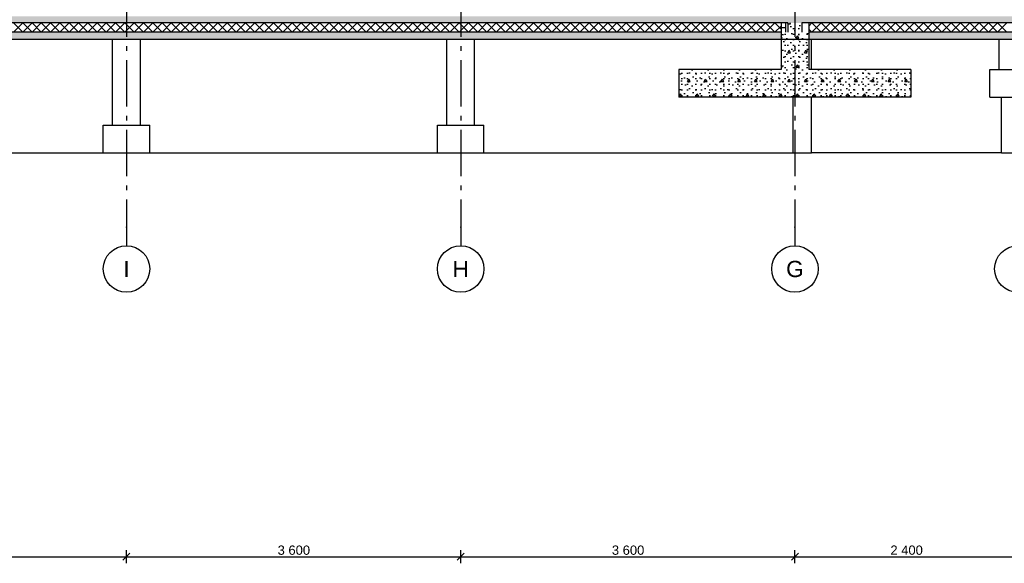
# Model space of a CAD drawing. Header units: millimetres. Extents: x -8544 to 51179, y -2070 to 13050.
# Tile 83 of 168: x 17467 to 28072, y -2070 to 3785. Entities that reach past the tile are written whole.
import ezdxf
from ezdxf.enums import TextEntityAlignment as Align

# ---------------------------------------------------------------- set-up
doc = ezdxf.new("R2010")
doc.units = ezdxf.units.MM
doc.header["$LTSCALE"] = 0.5
doc.header["$MEASUREMENT"] = 0
doc.linetypes.add('Akselinje', pattern=[1500, 1000, -200, 100, -200])
doc.linetypes.add('PLINE', pattern=[0])
for name, color, linetype in [('216- Direkte fundamentering', 7, 'Continuous'), ('216- Direkte fundamentering (Skravur)', 7, 'Continuous'), ('2411 Bærende innervegger betong', 7, 'Continuous'), ('2411 Bærende innervegger betong (Skravur)', 7, 'Continuous'), ('252- Gulv på grunn_ bunnplate', 7, 'Continuous'), ('252- Gulv på grunn_ bunnplate (Skravur)', 7, 'Continuous'), ('82-- Modullinjer', 7, 'Continuous'), ('842-M___1_50 Målsetting bygning', 7, 'Continuous')]:
    doc.layers.add(name, color=color, linetype=linetype)
doc.styles.add('GENERATED_STYLE_1', font='arial.ttf')
doc.styles.add('GENERATED_STYLE_2', font='arial.ttf')
doc.dimstyles.new('GENERATED_STYLE__1', dxfattribs={"dimtxt": 100, "dimasz": 71.25, "dimexe": 0.18, "dimexo": 0.0625, "dimgap": 0, "dimtad": 1, "dimtih": 1, "dimtoh": 1, "dimdec": 0, "dimzin": 0, "dimdsep": 46, "dimtxsty": 'GENERATED_STYLE_2', "dimblk": 'ARROWHEAD_6', "dimblk1": 'ARROWHEAD_6', "dimblk2": 'ARROWHEAD_6', "dimcen": 0.09, "dimclrd": 256, "dimclre": 256, "dimclrt": 256, "dimadec": 1, "dimazin": 0, "dimtfac": 1, "dimtdec": 4, "dimtmove": 0, "dimatfit": 3, "dimfxl": 1, "dimtolj": 1, "dimtzin": 0, "dimarcsym": 0})
pattern_1 = [(0, (0, 0), (0, 311.7692), [30, -150]), (0, (90, 155.9), (0, 311.7692), [30, -150]), (60, (0, 0), (-270, 155.8846), [30, -150]), (60, (180, 0), (-270, 155.8846), [30, -150]), (120, (30, 0), (270, 155.8846), [30, -150]), (120, (210, 0), (270, 155.8846), [30, -150]), (0, (0, 30), (0, 60), [0, -60, 0, -90]), (45, (30, 30), (-42.42641, 42.42641), [0, -45, 0, -75])]

# ---------------------------------------------------------------- blocks, each defined once
blk = doc.blocks.new('*X18')
at = {"layer": '252- Gulv på grunn_ bunnplate (Skravur)', "linetype": 'PLINE'}
for p, q in [((25967, 3717), (26000, 3750)), ((26000, 3650), (26100, 3750)), ((26100, 3650), (26000, 3750)), ((26100, 3650), (26200, 3750)), ((26200, 3650), (26100, 3750)), ((26200, 3650), (26300, 3750)), ((26300, 3650), (26200, 3750)), ((26300, 3650), (26400, 3750)), ((26400, 3650), (26300, 3750)), ((26400, 3650), (26500, 3750)), ((26500, 3650), (26400, 3750)), ((26500, 3650), (26600, 3750)), ((26600, 3650), (26500, 3750)), ((26600, 3650), (26700, 3750)), ((26700, 3650), (26600, 3750)), ((26700, 3650), (26800, 3750)), ((26800, 3650), (26700, 3750)), ((26800, 3650), (26900, 3750)), ((26900, 3650), (26800, 3750)), ((26900, 3650), (27000, 3750)), ((27000, 3650), (26900, 3750)), ((27000, 3650), (27100, 3750)), ((27100, 3650), (27000, 3750)), ((27100, 3650), (27200, 3750)), ((27200, 3650), (27100, 3750)), ((27200, 3650), (27300, 3750)), ((27300, 3650), (27200, 3750)), ((27300, 3650), (27400, 3750)), ((27400, 3650), (27300, 3750)), ((27400, 3650), (27500, 3750)), ((27500, 3650), (27400, 3750)), ((27500, 3650), (27600, 3750)), ((27600, 3650), (27500, 3750)), ((27600, 3650), (27700, 3750)), ((27700, 3650), (27600, 3750)), ((27700, 3650), (27800, 3750)), ((27800, 3650), (27700, 3750)), ((27800, 3650), (27900, 3750)), ((27900, 3650), (27800, 3750)), ((27900, 3650), (28000, 3750)), ((28000, 3650), (27900, 3750)), ((28000, 3650), (28100, 3750)), ((28100, 3650), (28000, 3750)), ((26000, 3650), (25967, 3683))]:
    blk.add_line(p, q, dxfattribs=at)
blk = doc.blocks.new('*X88')
at = {"layer": '252- Gulv på grunn_ bunnplate (Skravur)', "linetype": 'PLINE'}
for p, q in [((17400, 3650), (17500, 3750)), ((17500, 3650), (17400, 3750)), ((17500, 3650), (17600, 3750)), ((17600, 3650), (17500, 3750)), ((17600, 3650), (17700, 3750)), ((17700, 3650), (17600, 3750)), ((17700, 3650), (17800, 3750)), ((17800, 3650), (17700, 3750)), ((17800, 3650), (17900, 3750)), ((17900, 3650), (17800, 3750)), ((17900, 3650), (18000, 3750)), ((18000, 3650), (17900, 3750)), ((18000, 3650), (18100, 3750)), ((18100, 3650), (18000, 3750)), ((18100, 3650), (18200, 3750)), ((18200, 3650), (18100, 3750)), ((18200, 3650), (18300, 3750)), ((18300, 3650), (18200, 3750)), ((18300, 3650), (18400, 3750)), ((18400, 3650), (18300, 3750)), ((18400, 3650), (18500, 3750)), ((18500, 3650), (18400, 3750)), ((18500, 3650), (18600, 3750)), ((18600, 3650), (18500, 3750)), ((18600, 3650), (18700, 3750)), ((18700, 3650), (18600, 3750)), ((18700, 3650), (18800, 3750)), ((18800, 3650), (18700, 3750)), ((18800, 3650), (18900, 3750)), ((18900, 3650), (18800, 3750)), ((18900, 3650), (19000, 3750)), ((19000, 3650), (18900, 3750)), ((19000, 3650), (19100, 3750)), ((19100, 3650), (19000, 3750)), ((19100, 3650), (19200, 3750)), ((19200, 3650), (19100, 3750)), ((19200, 3650), (19300, 3750)), ((19300, 3650), (19200, 3750)), ((19300, 3650), (19400, 3750)), ((19400, 3650), (19300, 3750)), ((19400, 3650), (19500, 3750)), ((19500, 3650), (19400, 3750)), ((19500, 3650), (19600, 3750)), ((19600, 3650), (19500, 3750)), ((19600, 3650), (19700, 3750)), ((19700, 3650), (19600, 3750)), ((19700, 3650), (19800, 3750)), ((19800, 3650), (19700, 3750)), ((19800, 3650), (19900, 3750)), ((19900, 3650), (19800, 3750)), ((19900, 3650), (20000, 3750)), ((20000, 3650), (19900, 3750)), ((20000, 3650), (20100, 3750)), ((20100, 3650), (20000, 3750)), ((20100, 3650), (20200, 3750)), ((20200, 3650), (20100, 3750)), ((20200, 3650), (20300, 3750)), ((20300, 3650), (20200, 3750)), ((20300, 3650), (20400, 3750)), ((20400, 3650), (20300, 3750)), ((20400, 3650), (20500, 3750)), ((20500, 3650), (20400, 3750)), ((20500, 3650), (20600, 3750)), ((20600, 3650), (20500, 3750)), ((20600, 3650), (20700, 3750)), ((20700, 3650), (20600, 3750)), ((20700, 3650), (20800, 3750)), ((20800, 3650), (20700, 3750)), ((20800, 3650), (20900, 3750)), ((20900, 3650), (20800, 3750)), ((20900, 3650), (21000, 3750)), ((21000, 3650), (20900, 3750)), ((21000, 3650), (21100, 3750)), ((21100, 3650), (21000, 3750)), ((21100, 3650), (21200, 3750)), ((21200, 3650), (21100, 3750)), ((21200, 3650), (21300, 3750)), ((21300, 3650), (21200, 3750)), ((21300, 3650), (21400, 3750)), ((21400, 3650), (21300, 3750)), ((21400, 3650), (21500, 3750)), ((21500, 3650), (21400, 3750)), ((21500, 3650), (21600, 3750)), ((21600, 3650), (21500, 3750)), ((21600, 3650), (21700, 3750)), ((21700, 3650), (21600, 3750)), ((21700, 3650), (21800, 3750)), ((21800, 3650), (21700, 3750)), ((21800, 3650), (21900, 3750)), ((21900, 3650), (21800, 3750)), ((21900, 3650), (22000, 3750)), ((22000, 3650), (21900, 3750)), ((22000, 3650), (22100, 3750)), ((22100, 3650), (22000, 3750)), ((22100, 3650), (22200, 3750)), ((22200, 3650), (22100, 3750)), ((22200, 3650), (22300, 3750)), ((22300, 3650), (22200, 3750)), ((22300, 3650), (22400, 3750)), ((22400, 3650), (22300, 3750)), ((22400, 3650), (22500, 3750)), ((22500, 3650), (22400, 3750)), ((22500, 3650), (22600, 3750)), ((22600, 3650), (22500, 3750)), ((22600, 3650), (22700, 3750)), ((22700, 3650), (22600, 3750)), ((22700, 3650), (22800, 3750)), ((22800, 3650), (22700, 3750)), ((22800, 3650), (22900, 3750)), ((22900, 3650), (22800, 3750)), ((22900, 3650), (23000, 3750)), ((23000, 3650), (22900, 3750)), ((23000, 3650), (23100, 3750)), ((23100, 3650), (23000, 3750)), ((23100, 3650), (23200, 3750)), ((23200, 3650), (23100, 3750)), ((23200, 3650), (23300, 3750)), ((23300, 3650), (23200, 3750)), ((23300, 3650), (23400, 3750)), ((23400, 3650), (23300, 3750)), ((23400, 3650), (23500, 3750)), ((23500, 3650), (23400, 3750)), ((23500, 3650), (23600, 3750)), ((23600, 3650), (23500, 3750)), ((23600, 3650), (23700, 3750)), ((23700, 3650), (23600, 3750)), ((23700, 3650), (23800, 3750)), ((23800, 3650), (23700, 3750)), ((23800, 3650), (23900, 3750)), ((23900, 3650), (23800, 3750)), ((23900, 3650), (24000, 3750)), ((24000, 3650), (23900, 3750)), ((24000, 3650), (24100, 3750)), ((24100, 3650), (24000, 3750)), ((24100, 3650), (24200, 3750)), ((24200, 3650), (24100, 3750)), ((24200, 3650), (24300, 3750)), ((24300, 3650), (24200, 3750)), ((24300, 3650), (24400, 3750)), ((24400, 3650), (24300, 3750)), ((24400, 3650), (24500, 3750)), ((24500, 3650), (24400, 3750)), ((24500, 3650), (24600, 3750)), ((24600, 3650), (24500, 3750)), ((24600, 3650), (24700, 3750)), ((24700, 3650), (24600, 3750)), ((24700, 3650), (24800, 3750)), ((24800, 3650), (24700, 3750)), ((24800, 3650), (24900, 3750)), ((24900, 3650), (24800, 3750)), ((24900, 3650), (25000, 3750)), ((25000, 3650), (24900, 3750)), ((25000, 3650), (25100, 3750)), ((25100, 3650), (25000, 3750)), ((25100, 3650), (25200, 3750)), ((25200, 3650), (25100, 3750)), ((25200, 3650), (25300, 3750)), ((25300, 3650), (25200, 3750)), ((25300, 3650), (25400, 3750)), ((25400, 3650), (25300, 3750)), ((25400, 3650), (25500, 3750)), ((25500, 3650), (25400, 3750)), ((25500, 3650), (25600, 3750)), ((25600, 3650), (25500, 3750)), ((25667, 3683), (25600, 3750)), ((25600, 3650), (25667, 3717))]:
    blk.add_line(p, q, dxfattribs=at)
blk = doc.blocks.new('Standard grid marker[8]', base_point=(18617, 12550))
at = {"layer": '82-- Modullinjer', "linetype": 'Akselinje'}
for p, q in [((18617, 12350), (18617, 12550)), ((18617, 12350), (18617, 1550)), ((18617, 1550), (18617, 1350))]:
    blk.add_line(p, q, dxfattribs=at)
at = {"layer": '82-- Modullinjer', "linetype": 'PLINE'}
for centre in [(18617, 12800), (18617, 1100)]:
    blk.add_circle(centre, 250, dxfattribs=at)
at = {"layer": '82-- Modullinjer', "linetype": 'Akselinje'}
for p in [(18617, 12350), (18617, 12350), (18617, 1550), (18617, 1550)]:
    blk.add_point(p, dxfattribs=at)
at = {"layer": '82-- Modullinjer', "style": 'GENERATED_STYLE_1'}
for tag, p in [('AC_MarkerText_1_0', (18617, 12888)), ('AC_MarkerText_1_1', (18617, 1188))]:
    blk.add_attdef(tag, text='', height=175, rotation=360, dxfattribs=at).set_placement(p, align=Align.TOP_CENTER)
blk = doc.blocks.new('Standard grid marker[9]', base_point=(22217, 12550))
at = {"layer": '82-- Modullinjer', "linetype": 'Akselinje'}
for p, q in [((22217, 12350), (22217, 12550)), ((22217, 12350), (22217, 1550)), ((22217, 1550), (22217, 1350))]:
    blk.add_line(p, q, dxfattribs=at)
at = {"layer": '82-- Modullinjer', "linetype": 'PLINE'}
for centre in [(22217, 12800), (22217, 1100)]:
    blk.add_circle(centre, 250, dxfattribs=at)
at = {"layer": '82-- Modullinjer', "linetype": 'Akselinje'}
for p in [(22217, 12350), (22217, 12350), (22217, 1550), (22217, 1550)]:
    blk.add_point(p, dxfattribs=at)
at = {"layer": '82-- Modullinjer', "style": 'GENERATED_STYLE_1'}
for tag, p in [('AC_MarkerText_1_0', (22217, 12888)), ('AC_MarkerText_1_1', (22217, 1188))]:
    blk.add_attdef(tag, text='', height=175, rotation=360, dxfattribs=at).set_placement(p, align=Align.TOP_CENTER)
blk = doc.blocks.new('Standard grid marker[10]', base_point=(25817, 12550))
at = {"layer": '82-- Modullinjer', "linetype": 'Akselinje'}
for p, q in [((25817, 12350), (25817, 12550)), ((25817, 12350), (25817, 1550)), ((25817, 1550), (25817, 1350))]:
    blk.add_line(p, q, dxfattribs=at)
at = {"layer": '82-- Modullinjer', "linetype": 'PLINE'}
for centre in [(25817, 12800), (25817, 1100)]:
    blk.add_circle(centre, 250, dxfattribs=at)
at = {"layer": '82-- Modullinjer', "linetype": 'Akselinje'}
for p in [(25817, 12350), (25817, 12350), (25817, 1550), (25817, 1550)]:
    blk.add_point(p, dxfattribs=at)
at = {"layer": '82-- Modullinjer', "style": 'GENERATED_STYLE_1'}
for tag, p in [('AC_MarkerText_1_0', (25817, 12888)), ('AC_MarkerText_1_1', (25817, 1188))]:
    blk.add_attdef(tag, text='', height=175, rotation=360, dxfattribs=at).set_placement(p, align=Align.TOP_CENTER)
blk = doc.blocks.new('Standard grid marker[11]', base_point=(28217, 12550))
at = {"layer": '82-- Modullinjer', "linetype": 'Akselinje'}
for p, q in [((28217, 12350), (28217, 12550)), ((28217, 12350), (28217, 1550)), ((28217, 1550), (28217, 1350))]:
    blk.add_line(p, q, dxfattribs=at)
at = {"layer": '82-- Modullinjer', "linetype": 'PLINE'}
for centre in [(28217, 12800), (28217, 1100)]:
    blk.add_circle(centre, 250, dxfattribs=at)
at = {"layer": '82-- Modullinjer', "linetype": 'Akselinje'}
for p in [(28217, 12350), (28217, 12350), (28217, 1550), (28217, 1550)]:
    blk.add_point(p, dxfattribs=at)
at = {"layer": '82-- Modullinjer', "style": 'GENERATED_STYLE_1'}
for tag, p in [('AC_MarkerText_1_0', (28217, 12888)), ('AC_MarkerText_1_1', (28217, 1188))]:
    blk.add_attdef(tag, text='', height=175, rotation=360, dxfattribs=at).set_placement(p, align=Align.TOP_CENTER)
blk = doc.blocks.new('*D136')
at = {"layer": '842-M___1_50 Målsetting bygning', "linetype": 'PLINE'}
for p, q in [((15054, -1962), (14979, -2038)), ((15017, -2070), (15017, -1930)), ((15017, -2000), (18617, -2000)), ((18654, -1962), (18579, -2038)), ((18617, -2070), (18617, -1930))]:
    blk.add_line(p, q, dxfattribs=at)
at = {"layer": '842-M___1_50 Målsetting bygning', "insert": (16645, -1980), "char_height": 100, "attachment_point": 7, "style": 'GENERATED_STYLE_2'}
blk.add_mtext('\\A1;{\\pql;\\fArial|b0|i0|c0|p0;\\W1.000000;3\xa0600}', dxfattribs=at)
blk = doc.blocks.new('ARROWHEAD_6')
at = {"linetype": 'Continuous'}
for p, q in [((0, 0), (-1, 0)), ((-0.5, -0.5), (0.5, 0.5))]:
    blk.add_line(p, q, dxfattribs=at)
blk = doc.blocks.new('*D137')
at = {"layer": '842-M___1_50 Målsetting bygning', "linetype": 'PLINE'}
for p, q in [((18654, -1962), (18579, -2038)), ((18617, -2070), (18617, -1930)), ((18617, -2000), (22217, -2000)), ((22254, -1962), (22179, -2038)), ((22217, -2070), (22217, -1930))]:
    blk.add_line(p, q, dxfattribs=at)
at = {"layer": '842-M___1_50 Målsetting bygning', "insert": (20245, -1980), "char_height": 100, "attachment_point": 7, "style": 'GENERATED_STYLE_2'}
blk.add_mtext('\\A1;{\\pql;\\fArial|b0|i0|c0|p0;\\W1.000000;3\xa0600}', dxfattribs=at)
blk = doc.blocks.new('*D138')
at = {"layer": '842-M___1_50 Målsetting bygning', "linetype": 'PLINE'}
for p, q in [((22254, -1962), (22179, -2038)), ((22217, -2070), (22217, -1930)), ((22217, -2000), (25817, -2000)), ((25854, -1962), (25779, -2038)), ((25817, -2070), (25817, -1930))]:
    blk.add_line(p, q, dxfattribs=at)
at = {"layer": '842-M___1_50 Målsetting bygning', "insert": (23845, -1980), "char_height": 100, "attachment_point": 7, "style": 'GENERATED_STYLE_2'}
blk.add_mtext('\\A1;{\\pql;\\fArial|b0|i0|c0|p0;\\W1.000000;3\xa0600}', dxfattribs=at)
blk = doc.blocks.new('*D139')
at = {"layer": '842-M___1_50 Målsetting bygning', "linetype": 'PLINE'}
for p, q in [((25854, -1962), (25779, -2038)), ((25817, -2070), (25817, -1930)), ((25817, -2000), (28217, -2000)), ((28254, -1962), (28179, -2038)), ((28217, -2070), (28217, -1930))]:
    blk.add_line(p, q, dxfattribs=at)
at = {"layer": '842-M___1_50 Målsetting bygning', "insert": (26845, -1980), "char_height": 100, "attachment_point": 7, "style": 'GENERATED_STYLE_2'}
blk.add_mtext('\\A1;{\\pql;\\fArial|b0|i0|c0|p0;\\W1.000000;2\xa0400}', dxfattribs=at)

msp = doc.modelspace()

# ---------------------------------------------------------------- hatches: boundary and pattern name
at = {"layer": '216- Direkte fundamentering (Skravur)', "linetype": 'Continuous'}
h = msp.add_hatch(dxfattribs=at)
h.set_pattern_fill('Betong_strukturell', color=256, style=0, pattern_type=2)
h.set_pattern_definition(pattern_1)
h.paths.add_polyline_path([(25666.9, 3650), (25666.9, 3250), (25966.9, 3250), (25966.9, 3650)])
h = msp.add_hatch(dxfattribs=at)
h.set_pattern_fill('Betong_strukturell', color=256, style=0, pattern_type=2)
h.set_pattern_definition(pattern_1)
h.paths.add_polyline_path([(24566.9, 3250), (24566.9, 2950), (27066.9, 2950), (27066.9, 3250)])
at = {"layer": '2411 Bærende innervegger betong (Skravur)', "linetype": 'Continuous'}
h = msp.add_hatch(dxfattribs=at)
h.set_pattern_fill('Betong_strukturell', color=256, style=0, pattern_type=2)
h.set_pattern_definition(pattern_1)
h.paths.add_polyline_path([(25741.9, 3650), (25891.9, 3650), (25891.9, 3750), (25741.9, 3750)])
at = {"layer": '252- Gulv på grunn_ bunnplate (Skravur)', "linetype": 'Continuous'}
h = msp.add_hatch(dxfattribs=at)
h.set_pattern_fill('Betong_strukturell', color=256, style=0, pattern_type=2)
h.set_pattern_definition(pattern_1)
h.paths.add_polyline_path([(12116.9, 3750), (43797.4, 3750), (43797.4, 3820), (12116.9, 3820)])
h = msp.add_hatch(dxfattribs=at)
h.set_pattern_fill('Betong_strukturell', color=256, style=0, pattern_type=2)
h.set_pattern_definition(pattern_1)
h.paths.add_polyline_path([(-4683.1, 3570), (25666.9, 3570), (25666.9, 3650), (-4683.1, 3650)])
h = msp.add_hatch(dxfattribs=at)
h.set_pattern_fill('Betong_strukturell', color=256, style=0, pattern_type=2)
h.set_pattern_definition(pattern_1)
h.paths.add_polyline_path([(25966.9, 3650), (25966.9, 3570), (43886.9, 3570), (43886.9, 3650)])

# ---------------------------------------------------------------- linework, layer by layer
at = {"layer": '216- Direkte fundamentering', "linetype": 'PLINE'}
for p, q in [((25666.9, 3700), (25716.9, 3700)), ((25666.9, 3650), (25666.9, 3250)), ((25966.9, 3650), (25966.9, 3250)), ((18466.9, 2650), (18466.9, 3570)), ((18766.9, 2650), (18766.9, 3570)), ((22066.9, 2650), (22066.9, 3570)), ((22366.9, 2650), (22366.9, 3570)), ((25996.9, 3250), (25996.9, 3570)), ((28016.9, 3250), (28016.9, 3570)), ((24566.9, 3250), (24566.9, 2950)), ((25666.9, 3250), (24566.9, 3250)), ((27066.9, 3250), (25966.9, 3250)), ((27066.9, 3250), (27066.9, 2950)), ((27916.9, 2950), (27916.9, 3250)), ((27916.9, 3250), (28516.9, 3250)), ((27066.9, 2950), (24566.9, 2950)), ((25796.9, 2350), (25796.9, 2950)), ((25996.9, 2350), (25996.9, 2950)), ((27916.9, 2950), (28516.9, 2950)), ((28041.9, 2350), (28041.9, 2950)), ((18366.9, 2350), (18366.9, 2650)), ((18366.9, 2650), (18866.9, 2650)), ((18866.9, 2350), (18866.9, 2650)), ((21966.9, 2350), (21966.9, 2650)), ((21966.9, 2650), (22466.9, 2650)), ((22466.9, 2350), (22466.9, 2650)), ((15266.9, 2350), (18366.9, 2350)), ((18366.9, 2350), (18866.9, 2350)), ((18866.9, 2350), (21966.9, 2350)), ((21966.9, 2350), (22466.9, 2350)), ((22466.9, 2350), (25796.9, 2350)), ((25796.9, 2350), (25996.9, 2350)), ((28041.9, 2350), (25996.9, 2350)), ((28041.9, 2350), (28391.9, 2350))]:
    msp.add_line(p, q, dxfattribs=at)
at = {"layer": '2411 Bærende innervegger betong', "linetype": 'PLINE'}
for p, q in [((25716.9, 3750), (25716.9, 3650)), ((25741.9, 3750), (25741.9, 3650)), ((25891.9, 3750), (25891.9, 3650))]:
    msp.add_line(p, q, dxfattribs=at)
at = {"layer": '252- Gulv på grunn_ bunnplate', "linetype": 'PLINE'}
for p, q in [((25666.9, 3750), (12166.9, 3750)), ((25741.9, 3750), (25666.9, 3750)), ((25666.9, 3750), (25666.9, 3650)), ((25966.9, 3750), (25891.9, 3750)), ((25966.9, 3750), (25966.9, 3650)), ((43797.4, 3750), (25966.9, 3750)), ((25666.9, 3650), (12166.9, 3650)), ((43811.9, 3650), (25966.9, 3650)), ((43886.9, 3570), (12166.9, 3570))]:
    msp.add_line(p, q, dxfattribs=at)

# ---------------------------------------------------------------- block references
at = {"layer": '252- Gulv på grunn_ bunnplate'}
for name in ['*X88', '*X18']:
    msp.add_blockref(name, (0, 0), dxfattribs=at)
at = {"layer": '82-- Modullinjer', "linetype": 'PLINE'}
ref = msp.add_blockref('Standard grid marker[8]', (18616.9, 12550), dxfattribs=at)
ref.add_attrib('AC_MarkerText_1', 'I', dxfattribs={"color": 7, "height": 175, "rotation": 360, "style": 'GENERATED_STYLE_1'}).set_placement((18616.9, 12887.5), align=Align.TOP_CENTER)
ref.add_attrib('AC_MarkerText_1_1', 'I', dxfattribs={"color": 7, "height": 175, "rotation": 360, "style": 'GENERATED_STYLE_1'}).set_placement((18616.9, 1187.5), align=Align.TOP_CENTER)
ref = msp.add_blockref('Standard grid marker[9]', (22216.9, 12550), dxfattribs=at)
ref.add_attrib('AC_MarkerText_1', 'H', dxfattribs={"color": 7, "height": 175, "rotation": 360, "style": 'GENERATED_STYLE_1'}).set_placement((22216.9, 12887.5), align=Align.TOP_CENTER)
ref.add_attrib('AC_MarkerText_1_1', 'H', dxfattribs={"color": 7, "height": 175, "rotation": 360, "style": 'GENERATED_STYLE_1'}).set_placement((22216.9, 1187.5), align=Align.TOP_CENTER)
ref = msp.add_blockref('Standard grid marker[10]', (25816.9, 12550), dxfattribs=at)
ref.add_attrib('AC_MarkerText_1', 'G', dxfattribs={"color": 7, "height": 175, "rotation": 360, "style": 'GENERATED_STYLE_1'}).set_placement((25816.9, 12887.5), align=Align.TOP_CENTER)
ref.add_attrib('AC_MarkerText_1_1', 'G', dxfattribs={"color": 7, "height": 175, "rotation": 360, "style": 'GENERATED_STYLE_1'}).set_placement((25816.9, 1187.5), align=Align.TOP_CENTER)
ref = msp.add_blockref('Standard grid marker[11]', (28216.9, 12550), dxfattribs=at)
ref.add_attrib('AC_MarkerText_1', 'F', dxfattribs={"color": 7, "height": 175, "rotation": 360, "style": 'GENERATED_STYLE_1'}).set_placement((28216.9, 12887.5), align=Align.TOP_CENTER)
ref.add_attrib('AC_MarkerText_1_1', 'F', dxfattribs={"color": 7, "height": 175, "rotation": 360, "style": 'GENERATED_STYLE_1'}).set_placement((28216.9, 1187.5), align=Align.TOP_CENTER)

# ---------------------------------------------------------------- dimensions: what is measured, and where the dimension line sits
at = {"layer": '842-M___1_50 Målsetting bygning', "linetype": 'Continuous'}
for base, p1, p2, picture, middle in [((18616.9, -2000), (15016.9, -2000), (18616.9, -2000), '*D136', (16816.9, -1930)), ((22216.9, -2000), (18616.9, -2000), (22216.9, -2000), '*D137', (20416.9, -1930)), ((25816.9, -2000), (22216.9, -2000), (25816.9, -2000), '*D138', (24016.9, -1930)), ((28216.9, -2000), (25816.9, -2000), (28216.9, -2000), '*D139', (27016.9, -1930))]:
    dim = msp.add_linear_dim(base=base, p1=p1, p2=p2, dimstyle='GENERATED_STYLE__1', dxfattribs=at)
    dim.commit()
    dim.dimension.update_dxf_attribs({"geometry": picture, "text_midpoint": middle, "dimtype": 160})

doc.saveas('drawing.dxf')
